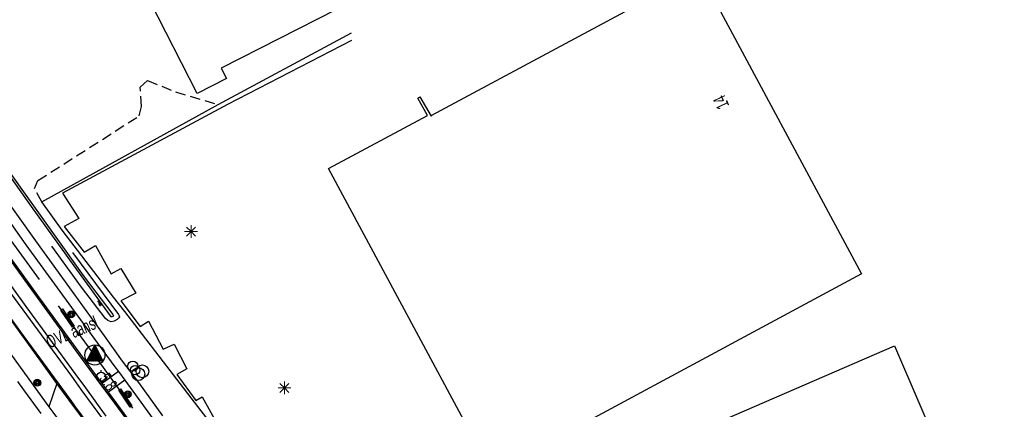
# Model space of a CAD drawing. Header units: metres. Extents: x 814 to 237605, y 2086 to 808797.
# Tile 45 of 57: x 119828 to 120021, y 403495 to 403571. Entities that reach past the tile are written whole.
import ezdxf

# ---------------------------------------------------------------- set-up
doc = ezdxf.new("R2010")
doc.units = ezdxf.units.M
doc.linetypes.add('E-L', pattern=[19.05, 12.7, -6.35])
doc.linetypes.add('Houtwal', pattern=[3, 2, -1])
doc.layers.get('0').update_dxf_attribs({"linetype": 'CONTINUOUS'})
for name, color, linetype in [('4502', 1, 'CONTINUOUS'), ('4503', 1, 'CONTINUOUS'), ('4504', 7, 'CONTINUOUS'), ('4601', 172, 'CONTINUOUS'), ('B-AF-HEKW-GD', 47, 'Hekwerk'), ('B-AF-HOUT-GD', 74, 'Houtwal'), ('B-AS-HECT-GD', 9, 'CONTINUOUS'), ('B-BB-BORD-GD', 8, 'CONTINUOUS'), ('B-BP-BOOM-GD', 74, 'CONTINUOUS'), ('B-GB-BOUW-GD', 242, 'CONTINUOUS'), ('B-GR-GEMT2006-GS', 6, 'CONTINUOUS'), ('B-KL-WATER-GD', 8, 'CONTINUOUS'), ('B-MK-ASSTRP-GD', 121, 'CONTINUOUS'), ('B-MK-STRP-GD', 121, 'CONTINUOUS'), ('B-OV-PAAL-GD', 63, 'CONTINUOUS'), ('B-TR-SLOO-GD', 142, 'CONTINUOUS'), ('B-VH-FPAD-GD', 13, 'CONTINUOUS'), ('B-VH-HFDR-GD', 13, 'CONTINUOUS'), ('B-VH-MATE-GD', 13, 'CONTINUOUS'), ('B-VH-OVRG-GD', 13, 'CONTINUOUS'), ('L-AR-BLOCKS-GD', 8, 'CONTINUOUS'), ('OVL HOH afstanden', 1, 'CONTINUOUS'), ('OVL Lichtpunt', 1, 'CONTINUOUS')]:
    doc.layers.add(name, color=color, linetype=linetype)
doc.linetypes.add('DIAMETER_10', pattern='A,12.7,-5.08,["4x10mm2",Standard,S=1,R=0,X=-5,Y=-0.5],-2', length=19.78)
doc.linetypes.add('Hekwerk', pattern='A,4,-1,[1,dgnlstyle.shx,S=0.004,R=0,X=0,Y=0],-1', length=6)

# ---------------------------------------------------------------- blocks, each defined once
blk = doc.blocks.new('2202')
for p, q in [((-0.35, 0.001), (-0.5, 0)), ((0, 0.35), (0, 0.5)), ((0.35, -0.001), (0.5, 0)), ((0, -0.35), (0, -0.5))]:
    blk.add_line(p, q)
blk.add_circle((0, 0), 0.35)
blk = doc.blocks.new('WATER', base_point=(119086.285987, 398817.713883))
at = {"layer": '4601'}
for points in [[(119085.785987, 398817.863883, 0), (119085.848487, 398817.926383, 0), (119085.973487, 398817.988883, 0), (119086.098487, 398817.988883, 0), (119086.223487, 398817.926383, 0), (119086.285987, 398817.863883, 0), (119086.348487, 398817.801383, 0), (119086.473487, 398817.738883, 0), (119086.598487, 398817.738883, 0), (119086.723487, 398817.801383, 0), (119086.785987, 398817.863883, 0)], [(119085.785987, 398817.563883, 0), (119085.848487, 398817.626383, 0), (119085.973487, 398817.688883, 0), (119086.098487, 398817.688883, 0), (119086.223487, 398817.626383, 0), (119086.285987, 398817.563883, 0), (119086.348487, 398817.501383, 0), (119086.473487, 398817.438883, 0), (119086.598487, 398817.438883, 0), (119086.723487, 398817.501383, 0), (119086.785987, 398817.563883, 0)]]:
    blk.add_polyline3d(points, dxfattribs=at)
blk = doc.blocks.new('2901')
for radius in [0.27, 0.18, 0.09]:
    blk.add_circle((0, 0), radius)
blk = doc.blocks.new('3201')
blk.add_circle((0, 0), 0.5)
blk = doc.blocks.new('3203', base_point=(119086.285987, 398817.713883))
blk.add_circle((119086.285987, 398817.713883), 0.5)
blk = doc.blocks.new('2401')
blk.add_circle((0.001, -0.001), 0.375)
blk = doc.blocks.new('3202')
blk.add_circle((0, 0), 0.4)
blk = doc.blocks.new('2701')
at = {"lineweight": 0}
for q in [(-0.353, 0.351), (0.001, 0.497), (0.355, 0.351), (-0.499, -0.003), (-0.352, -0.356), (0.501, -0.003), (0.001, -0.503), (0.355, -0.356)]:
    blk.add_line((0.001, -0.003), q, dxfattribs=at)
blk = doc.blocks.new('OV_MASTD')
at = {"layer": 'OVL Lichtpunt'}
for p, q in [((-0.97, 0.06), (0.53, -1.15)), ((-0.93, 0.14), (0.67, -1.15)), ((-0.89, 0.22), (0.8, -1.15)), ((-0.85, 0.29), (0.93, -1.15)), ((-0.81, 0.37), (1.07, -1.15)), ((-0.77, 0.45), (1.2, -1.15)), ((-0.73, 0.52), (1.33, -1.15)), ((-0.69, 0.6), (1.47, -1.15)), ((-0.65, 0.67), (1.57, -1.12)), ((-0.62, 0.75), (1.48, -0.94)), ((-0.58, 0.83), (1.38, -0.76)), ((-0.54, 0.9), (1.29, -0.57)), ((-0.5, 0.98), (1.2, -0.39)), ((-0.46, 1.06), (1.1, -0.21)), ((-0.42, 1.13), (1.01, -0.02)), ((-0.38, 1.21), (0.92, 0.16)), ((-0.34, 1.29), (0.82, 0.34)), ((-0.3, 1.36), (0.73, 0.53)), ((-0.27, 1.44), (0.64, 0.71)), ((-0.23, 1.51), (0.54, 0.89)), ((-0.19, 1.59), (0.45, 1.08)), ((-0.15, 1.67), (0.36, 1.26)), ((-0.11, 1.74), (0.26, 1.44)), ((-0.07, 1.82), (0.17, 1.63)), ((-0.03, 1.9), (0.08, 1.81)), ((-1.55, -1.08), (-1.47, -1.15)), ((-1.51, -1.01), (-1.33, -1.15)), ((-1.47, -0.93), (-1.2, -1.15)), ((-1.43, -0.85), (-1.07, -1.15)), ((-1.39, -0.78), (-0.93, -1.15)), ((-1.36, -0.7), (-0.8, -1.15)), ((-1.32, -0.62), (-0.67, -1.15)), ((-1.28, -0.55), (-0.53, -1.15)), ((-1.24, -0.47), (-0.4, -1.15)), ((-1.2, -0.39), (-0.27, -1.15)), ((-1.16, -0.32), (-0.13, -1.15)), ((-1.12, -0.24), (0, -1.15)), ((-1.08, -0.17), (0.13, -1.15)), ((-1.04, -0.09), (0.27, -1.15)), ((-1.01, -0.01), (0.4, -1.15))]:
    blk.add_line(p, q, dxfattribs=at)
at = {"layer": 'OVL Lichtpunt', "linetype": 'DIAMETER_10'}
blk.add_lwpolyline([(-1.58, -1.15), (0, 1.96), (1.58, -1.15), (-1.58, -1.15)], dxfattribs=at)
at = {"layer": 'OVL Lichtpunt'}
blk.add_circle((0, 0), 1.98, dxfattribs=at)

msp = doc.modelspace()

# ---------------------------------------------------------------- linework, layer by layer
at = {"layer": 'B-AF-HEKW-GD'}
for points in [[(119832.172252, 403535.712408), (119866.805831, 403554.794151), (119892.946938, 403568.818379)], [(119836.169788, 403530.187118), (119832.172252, 403535.712408)], [(119892.331914, 403457.432044), (119877.087632, 403477.122593), (119862.765753, 403495.672676), (119848.458404, 403514.236915), (119846.281344, 403517.06143), (119836.169788, 403530.187118)]]:
    msp.add_lwpolyline(points, dxfattribs=at)
at = {"layer": 'B-AF-HOUT-GD'}
msp.add_lwpolyline([(119832.172252, 403535.712408), (119830.76849, 403538.348857), (119831.434199, 403539.910126), (119851.282919, 403552.551526), (119851.760501, 403554.420504), (119851.513514, 403558.173734), (119852.955201, 403559.489134), (119858.419457, 403557.269234), (119866.805831, 403554.794151)], dxfattribs=at)
at = {"layer": 'B-GB-BOUW-GD'}
for points in [[(119862.638349, 403556.971583), (119844.204495, 403593.05996), (119852.520833, 403596.854168), (119852.520833, 403596.865344), (119851.885671, 403598.152059), (119891.744787, 403618.401993), (119906.298006, 403589.545894), (119886.839324, 403579.566214), (119887.232715, 403578.927326), (119889.96, 403573.436621), (119867.355684, 403561.925101), (119868.432665, 403559.899661)], [(119888.444925, 403542.286116), (119907.849217, 403552.650991), (119905.955279, 403556.045476), (119906.348297, 403556.269738), (119908.534298, 403552.48), (119908.692622, 403552.7363), (119961.08138, 403580.828715), (119992.93373, 403521.631989), (119940.389628, 403493.371192), (119940.174678, 403493.388701), (119920.566613, 403482.549596)], [(120004.308159, 403444.350842), (120002.416829, 403448.829386), (120002.137804, 403448.743331), (120002.110237, 403449.000004), (119958.022544, 403429.940301), (119939.450109, 403454.902354), (119936.53656, 403454.509708), (119927.550414, 403466.767776), (119938.596179, 403475.250209), (119938.338134, 403475.79938), (119937.330593, 403478.156131), (119940.464133, 403479.473996), (119940.683925, 403479.506406), (119940.641457, 403479.584265), (119963.027099, 403489.202219), (119962.170655, 403491.422492), (119999.432499, 403507.530648), (120009.181956, 403484.895411), (120011.014799, 403485.647175), (120020.946795, 403462.426695), (120014.189491, 403459.534752), (120018.164376, 403450.323972)]]:
    msp.add_lwpolyline(points, close=True, dxfattribs=at)
at = {"layer": 'B-GR-GEMT2006-GS', "color": 1, "linetype": 'E-L', "lineweight": 30}
msp.add_lwpolyline([(119768.95813, 403609.920586), (119787.457015, 403582.939207), (119804.825815, 403558.313974), (119824.200219, 403530.763573), (119842.539338, 403505.614113), (119860.968097, 403480.191997), (119878.409484, 403456.473665), (119892.202799, 403440.994416), (119901.360637, 403433.763237), (119903.395735, 403432.972326), (119904.3002, 403430.260637), (119905.769981, 403425.515183)], dxfattribs=at)
at = {"layer": 'B-GR-GEMT2006-GS', "color": 1, "linetype": 'Continuous', "lineweight": 25}
for points in [[(119838.531941, 403511.393586), (119838.191118, 403511.185331), (119835.955572, 403514.488953), (119836.28726, 403514.744427)], [(119849.85481, 403495.740876), (119849.513987, 403495.532621), (119847.278441, 403498.836243), (119847.610129, 403499.091716)]]:
    msp.add_lwpolyline(points, close=True, dxfattribs=at)
at = {"layer": 'B-MK-ASSTRP-GD'}
for points in [[(119838.754933, 403502.113525), (119829.103345, 403515.259374), (119819.760161, 403528.150646), (119810.899349, 403540.529638), (119795.676978, 403562.085093)], [(119794.991702, 403561.494548), (119806.806963, 403544.695827), (119815.541429, 403532.418294), (119824.711489, 403519.743789), (119838.008404, 403501.566982)], [(119844.852147, 403493.751793), (119840.819658, 403499.281958), (119838.754933, 403502.113525)], [(119838.008404, 403501.566982), (119840.07789, 403498.741075), (119844.129928, 403493.207971)]]:
    msp.add_lwpolyline(points, dxfattribs=at)
at = {"layer": 'B-MK-STRP-GD'}
for points in [[(119853.578834, 403486.684349), (119846.492265, 403496.269528), (119843.083457, 403500.932677), (119839.488313, 403505.850728), (119828.932496, 403520.320498), (119819.843356, 403532.84265)], [(119993.64109, 403287.062254), (119975.886761, 403310.898556), (119965.240669, 403325.251498), (119950.97951, 403344.404266), (119947.091583, 403349.648269), (119940.333613, 403358.763361), (119929.700754, 403373.064212), (119918.994346, 403387.511271), (119911.903478, 403397.04255), (119897.658196, 403416.222287), (119897.368032, 403416.612283), (119888.740789, 403428.207767), (119881.656089, 403437.790664), (119872.841457, 403449.653363), (119865.640681, 403459.316742), (119849.635025, 403480.968276), (119838.902082, 403495.515281), (119837.771543, 403497.059331), (119828.033458, 403510.359256), (119819.789315, 403521.672354)]]:
    msp.add_lwpolyline(points, dxfattribs=at)
at = {"layer": 'B-TR-SLOO-GD'}
for points in [[(119825.193353, 403542.43099), (119834.925236, 403528.781135), (119840.307307, 403521.270032), (119846.154704, 403513.679073), (119846.252394, 403513.41154), (119846.150972, 403513.26391), (119845.958903, 403513.187562), (119845.821615, 403513.236843), (119845.692465, 403513.389748), (119838.560221, 403523.165936), (119830.198232, 403534.788125), (119814.448267, 403556.995165)], [(119838.240677, 403525.782707), (119847.259978, 403513.685945), (119847.382912, 403513.410273), (119847.402284, 403513.210225), (119847.290525, 403512.987453), (119846.956739, 403512.665215), (119846.384907, 403512.330684), (119845.785508, 403512.256178), (119845.161522, 403512.472245), (119844.698468, 403512.878674), (119839.972937, 403519.028011), (119834.193149, 403527.070168)]]:
    msp.add_lwpolyline(points, dxfattribs=at)
at = {"layer": 'B-VH-FPAD-GD'}
for points in [[(119799.722507, 403568.775086), (119806.195323, 403559.516048), (119817.69684, 403543.399373), (119829.095478, 403527.315161), (119844.180448, 403506.629791), (119846.522519, 403503.440375), (119847.206802, 403502.508523)], [(119785.232375, 403563.117567), (119786.223443, 403561.817426), (119787.273698, 403560.331375), (119788.002726, 403559.299644), (119793.067642, 403551.838504), (119801.772084, 403539.680278), (119809.261155, 403529.244507), (119818.019079, 403516.986355), (119833.579463, 403495.599134), (119834.341983, 403494.558562), (119836.567981, 403491.520854), (119856.530281, 403464.279302), (119871.528024, 403444.027826), (119878.871583, 403434.251417), (119886.65276, 403423.734117), (119894.74168, 403412.914103), (119896.080791, 403411.122862), (119899.315789, 403413.56766)], [(119855.94291, 403493.81852), (119851.223984, 403500.340033), (119848.050115, 403504.554268), (119844.516051, 403509.470899), (119838.550524, 403517.707881), (119831.037175, 403528.072249), (119824.245357, 403537.616862)], [(119847.206802, 403502.508523), (119844.013667, 403500.136465)], [(119832.059838, 403494.263109), (119828.690237, 403498.906099), (119827.510965, 403500.531023)], [(119848.467771, 403500.791343), (119845.259242, 403498.444986)], [(119848.467771, 403500.791343), (119856.157679, 403490.319278)]]:
    msp.add_lwpolyline(points, dxfattribs=at)
at = {"layer": 'B-VH-HFDR-GD'}
for points in [[(119853.788092, 403486.862893), (119845.259242, 403498.444986), (119844.013667, 403500.136465), (119843.307207, 403501.095831), (119841.998222, 403502.873419), (119831.406391, 403517.367983), (119821.562901, 403530.980423)], [(119841.916813, 403491.001321), (119837.555464, 403496.901771), (119835.141705, 403500.167337), (119832.016347, 403504.546047), (119825.937975, 403512.945326)]]:
    msp.add_lwpolyline(points, dxfattribs=at)
at = {"layer": 'B-VH-MATE-GD'}
msp.add_lwpolyline([(119847.206802, 403502.508523), (119848.467771, 403500.791343)], dxfattribs=at)
at = {"layer": 'B-VH-OVRG-GD'}
for points in [[(119892.931292, 403567.339811), (119868.627498, 403554.815757), (119836.285272, 403537.45665), (119839.427555, 403532.448742), (119836.606765, 403530.91355), (119840.523535, 403525.867272), (119842.734495, 403527.15883), (119845.823878, 403521.600324), (119847.717816, 403522.702265), (119850.664893, 403517.869446), (119847.692856, 403516.335371), (119851.474399, 403511.31666), (119853.103095, 403512.382466), (119856.018508, 403506.841841), (119858.154962, 403507.853258), (119860.627809, 403503.017831), (119858.698854, 403501.934889), (119862.419301, 403496.843162), (119863.651255, 403497.527871), (119866.655329, 403492.116886)], [(119835.141705, 403500.167337), (119833.579463, 403495.599134)]]:
    msp.add_lwpolyline(points, dxfattribs=at)

# ---------------------------------------------------------------- block references
at = {"layer": 'B-AS-HECT-GD', "xscale": 2.5, "yscale": 2.5, "zscale": 2.5}
msp.add_blockref('2202', (119843.84037, 403501.484603), dxfattribs=at)
at = {"layer": 'B-BB-BORD-GD', "xscale": 2.5, "yscale": 2.5, "zscale": 2.5}
msp.add_blockref('2401', (119850.497442, 403502.76131), dxfattribs=at)
at = {"layer": 'B-BP-BOOM-GD', "xscale": 2.5, "yscale": 2.5, "zscale": 2.5}
for p in [(119837.965213, 403513.670261), (119831.310147, 403500.290173), (119849.065998, 403498.052391)]:
    msp.add_blockref('2901', p, dxfattribs=at)
at = {"layer": 'B-KL-WATER-GD', "xscale": 2.5, "yscale": 2.5, "zscale": 2.5}
for name, p in [('3202', (119850.027, 403503.549)), ('3203', (119851.937, 403502.537)), ('3201', (119851.126456, 403501.97922))]:
    msp.add_blockref(name, p, dxfattribs=at)
at = {"layer": 'B-OV-PAAL-GD', "xscale": 2.5, "yscale": 2.5, "zscale": 2.5}
for p in [(119861.461157, 403529.905859), (119879.781017, 403499.295148)]:
    msp.add_blockref('2701', p, dxfattribs=at)
at = {"layer": 'L-AR-BLOCKS-GD', "yscale": 0.8, "rotation": 303.754205}
msp.add_blockref('WATER', (119843.501905, 403515.90212), dxfattribs=at)
at = {"layer": 'OVL HOH afstanden', "linetype": 'DIAMETER_10'}
msp.add_blockref('OV_MASTD', (119842.611312, 403505.727374), dxfattribs=at)

# ---------------------------------------------------------------- texts
at = {"layer": '4502', "width": 0.68}
msp.add_text('14', height=2.5, rotation=115.099548, dxfattribs=at).set_placement((119967.072764, 403554.594475))
at = {"layer": '4503', "width": 0.68}
msp.add_text('OVL aansl', height=2.5, rotation=22.981228, dxfattribs=at).set_placement((119833.702369, 403506.988146))
at = {"layer": '4504', "width": 0.68}
msp.add_text('5.8', height=2.5, rotation=305.699159, dxfattribs=at).set_placement((119843.298131, 403501.04529))

doc.saveas('drawing.dxf')
